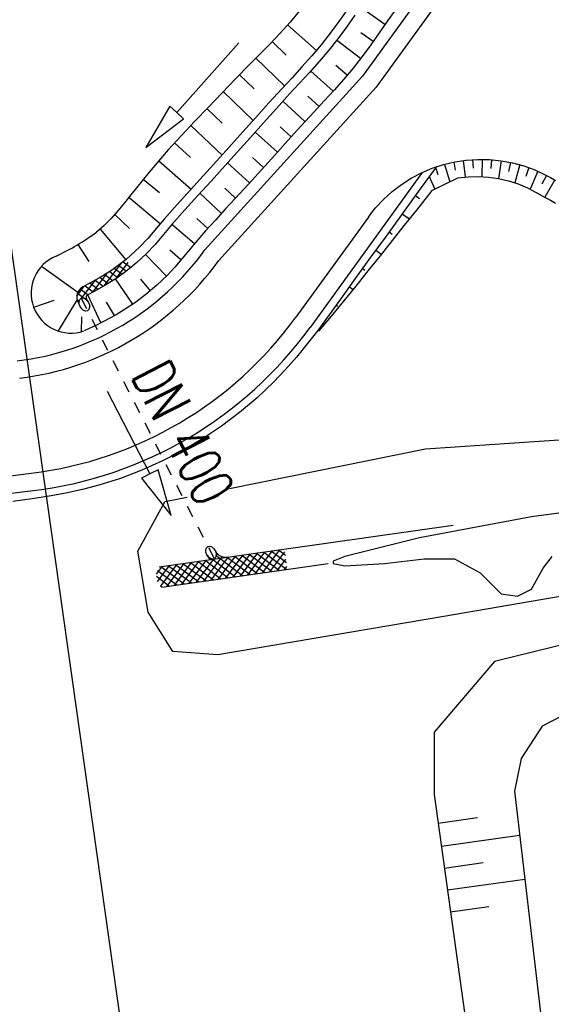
# Model space of a CAD drawing. Extents: x 446388 to 447135, y 445359 to 446567.
# Tile 37 of 80: x 446473 to 446495, y 445891 to 445933. Entities that reach past the tile are written whole.
import ezdxf

# ---------------------------------------------------------------- set-up
doc = ezdxf.new("R2010")
doc.units = 0
doc.header["$LTSCALE"] = 2
doc.header["$MEASUREMENT"] = 0
doc.linetypes.add('AUSGEZOGEN', pattern=[0])
doc.linetypes.add('STRICHLINIEX2', pattern=[0.5, 0.25, -0.25])
doc.layers.get('0').update_dxf_attribs({"linetype": 'AUSGEZOGEN'})
for name, color, linetype in [('Bestand', 8, 'CONTINUOUS'), ('DB-Wegböschungen', 15, 'CONTINUOUS'), ('DB-Wege', 15, 'CONTINUOUS'), ('DB-Zufahrt_Sued_RRB_41-201', 15, 'CONTINUOUS'), ('FBRTOP', 250, 'AUSGEZOGEN'), ('Planeinteilung', 250, 'CONTINUOUS'), ('RAHMEN', 7, 'AUSGEZOGEN')]:
    doc.layers.add(name, color=color, linetype=linetype)
doc.styles.add('ROMANS', font='romans.shx', dxfattribs={"width": 0.8})

# ---------------------------------------------------------------- blocks, each defined once
blk = doc.blocks.new('*X480')
at = {"color": 0, "linetype": 'ByBlock'}
for p, q in [((-1071833, -806137), (-1071539, -805843)), ((-1071560, -805809), (-1071570, -805798)), ((-1070929, -807076), (-1071791, -806214)), ((-1071176, -806511), (-1071766, -805920)), ((-1071721, -806344), (-1071420, -806042)), ((-1071609, -806550), (-1071310, -806251)), ((-1071502, -806761), (-1071201, -806461)), ((-1071404, -806981), (-1071101, -806679)), ((-1070727, -807596), (-1071454, -806870)), ((-1071308, -807203), (-1071003, -806899)), ((-1071218, -807432), (-1070910, -807124)), ((-1070543, -808098), (-1071224, -807418)), ((-1071129, -807661), (-1070820, -807352)), ((-1071043, -807893), (-1070732, -807582)), ((-1070655, -808305), (-1071030, -807930)), ((-1070943, -808112), (-1070646, -807815)), ((-1070773, -808260), (-1070521, -808008)), ((-1070422, -807901), (-1070435, -807889)), ((-1070400, -807887), (-1070385, -807871)), ((-1070513, -808318), (-1070429, -808233)), ((-1070356, -808285), (-1070400, -808242))]:
    blk.add_line(p, q, dxfattribs=at)
blk = doc.blocks.new('*X481')
at = {"color": 0, "linetype": 'ByBlock'}
for p, q in [((-1058676, -803800), (-1058346, -803469)), ((-1058676, -803481), (-1058664, -803469)), ((-1058676, -804436), (-1057797, -803557)), ((-1057797, -804616), (-1058676, -803737)), ((-1058672, -804114), (-1058028, -803469)), ((-1057797, -804298), (-1058626, -803469)), ((-1057797, -803980), (-1058308, -803469)), ((-1057797, -803661), (-1057989, -803469)), ((-1058676, -804754), (-1057797, -803875)), ((-1058676, -805072), (-1057797, -804193)), ((-1057797, -804934), (-1058671, -804061)), ((-1057797, -805252), (-1058676, -804373)), ((-1058676, -805391), (-1057797, -804512)), ((-1057797, -805571), (-1058676, -804692)), ((-1058676, -805709), (-1057797, -804830)), ((-1057797, -805889), (-1058676, -805010)), ((-1058676, -806027), (-1057797, -805148)), ((-1057797, -806207), (-1058676, -805328)), ((-1058676, -806345), (-1057797, -805466)), ((-1057849, -806473), (-1058676, -805646)), ((-1058533, -806520), (-1057797, -805784)), ((-1058066, -806575), (-1058676, -805964)), ((-1058382, -806577), (-1058676, -806283)), ((-1058287, -806593), (-1057797, -806103)), ((-1057851, -806475), (-1057797, -806421))]:
    blk.add_line(p, q, dxfattribs=at)
blk = doc.blocks.new('*X482')
at = {"color": 0, "linetype": 'ByBlock'}
for p, q in [((-1058808, -803932), (-1058676, -803800)), ((-1058676, -803737), (-1058726, -803687)), ((-1058676, -803482), (-1058676, -803481)), ((-1058797, -803935), (-1058868, -803863)), ((-1058876, -804318), (-1058876, -804317)), ((-1058775, -804275), (-1058783, -804267))]:
    blk.add_line(p, q, dxfattribs=at)
blk = doc.blocks.new('*X483')
at = {"color": 0, "linetype": 'ByBlock'}
for p, q in [((-1058676, -801572), (-1058094, -800990)), ((-1058676, -801254), (-1058412, -800990)), ((-1058676, -801890), (-1057797, -801011)), ((-1057797, -802070), (-1058676, -801191)), ((-1057797, -801752), (-1058560, -800990)), ((-1057797, -801434), (-1058242, -800990)), ((-1057797, -801116), (-1057923, -800990)), ((-1058676, -802209), (-1057797, -801330)), ((-1057797, -802389), (-1058676, -801510)), ((-1058676, -802527), (-1057797, -801648)), ((-1057797, -802707), (-1058676, -801828)), ((-1058676, -802845), (-1057797, -801966)), ((-1057797, -803025), (-1058676, -802146)), ((-1058676, -803163), (-1057797, -802284)), ((-1057797, -803343), (-1058676, -802464)), ((-1057989, -803469), (-1058676, -802782)), ((-1058664, -803469), (-1057797, -802602)), ((-1058346, -803469), (-1057797, -802921)), ((-1058308, -803469), (-1058676, -803101)), ((-1058028, -803469), (-1057797, -803239)), ((-1058626, -803469), (-1058676, -803419))]:
    blk.add_line(p, q, dxfattribs=at)
blk = doc.blocks.new('1135594')
at = {"layer": 'RAHMEN'}
blk.add_line((25, 5), (950, 5), dxfattribs=at)

msp = doc.modelspace()

# ---------------------------------------------------------------- linework, layer by layer
at = {"layer": 'Bestand', "color": 15, "linetype": 'Continuous'}
for p, q in [((446490.065, 445914.514), (446501.478, 445915.277)), ((446481.65, 445912.806), (446490.065, 445914.514)), ((446505.8, 445913.1), (446494.6, 445911.6)), ((446478.878, 445912.244), (446479.825, 445912.436)), ((446477.722, 445910.124), (446478.88, 445912.233)), ((446494.6, 445911.6), (446489.8, 445910.7)), ((446478.636, 445909.456), (446491.24, 445911.23)), ((446489.8, 445910.7), (446486.6, 445909.9)), ((446478.158, 445907.506), (446477.722, 445910.124)), ((446486.6, 445909.9), (446486.1, 445909.7)), ((446495.1, 445909.4), (446495.5, 445909.9)), ((446478.744, 445908.584), (446485.882, 445909.589)), ((446486.1, 445909.7), (446486.1, 445909.6)), ((446486.1, 445909.6), (446486.6, 445909.5)), ((446486.6, 445909.5), (446488.3, 445909.6)), ((446488.3, 445909.6), (446490, 445909.8)), ((446490, 445909.8), (446491.3, 445909.8)), ((446491.3, 445909.8), (446492.4, 445909.2)), ((446494.6, 445908.5), (446495.1, 445909.4)), ((446492.4, 445909.2), (446493.3, 445908.3)), ((446499.184, 445908.755), (446490.842, 445907.326)), ((446493.3, 445908.3), (446494, 445908.2)), ((446494, 445908.2), (446494.6, 445908.5)), ((446479.218, 445905.826), (446478.158, 445907.506)), ((446490.842, 445907.326), (446481.152, 445905.673)), ((446496.277, 445906.19), (446493.012, 445905.398)), ((446481.152, 445905.673), (446479.218, 445905.826)), ((446493.012, 445905.398), (446490.435, 445902.362)), ((446496.762, 445903.497), (446495.067, 445902.626)), ((446490.435, 445902.362), (446490.43, 445899.702)), ((446495.067, 445902.626), (446494.169, 445901.231)), ((446494.169, 445901.231), (446493.871, 445899.843)), ((446490.43, 445899.702), (446492.421, 445885.391)), ((446493.871, 445899.843), (446495.342, 445887.395)), ((446490.602, 445898.466), (446492.29, 445898.705)), ((446490.74, 445897.479), (446494.095, 445897.953)), ((446490.87, 445896.542), (446492.538, 445896.777)), ((446491, 445895.604), (446494.317, 445896.072)), ((446491.131, 445894.666), (446492.779, 445894.899))]:
    msp.add_line(p, q, dxfattribs=at)
at = {"layer": 'DB-Wegböschungen', "linetype": 'Continuous'}
for p, q in [((446488.912, 445933.527), (446488.427, 445932.849)), ((446484.647, 445933.273), (446484.246, 445932.793)), ((446486.702, 445933.327), (446486.338, 445932.819)), ((446487.026, 445933.092), (446486.662, 445932.584)), ((446488.316, 445932.69), (446487.269, 445933.435)), ((446484.246, 445932.793), (446483.824, 445932.325)), ((446484.139, 445932.671), (446485.378, 445931.578)), ((446486.338, 445932.819), (446485.967, 445932.316)), ((446488.427, 445932.849), (446488.069, 445932.336)), ((446483.824, 445932.325), (446483.389, 445931.868)), ((446485.967, 445932.316), (446485.582, 445931.824)), ((446486.662, 445932.584), (446486.291, 445932.081)), ((446487.807, 445931.962), (446487.282, 445932.339)), ((446488.069, 445932.336), (446487.709, 445931.824)), ((446482.042, 445931.907), (446479.382, 445928.92)), ((446483.389, 445931.868), (446482.945, 445931.419)), ((446483.478, 445931.96), (446484.086, 445931.382)), ((446485.582, 445931.824), (446485.178, 445931.344)), ((446486.291, 445932.081), (446485.906, 445931.589)), ((446487.274, 445931.229), (446486.243, 445932.018)), ((446487.709, 445931.824), (446487.342, 445931.318)), ((446482.945, 445931.419), (446482.5, 445930.971)), ((446485.178, 445931.344), (446484.759, 445930.875)), ((446485.906, 445931.589), (446485.502, 445931.109)), ((446482.5, 445930.971), (446481.911, 445930.37)), ((446482.783, 445931.256), (446484.004, 445930.058)), ((446485.502, 445931.109), (446485.083, 445930.64)), ((446486.704, 445930.518), (446486.205, 445930.932)), ((446487.342, 445931.318), (446486.959, 445930.825)), ((446482.077, 445930.54), (446482.703, 445929.931)), ((446484.759, 445930.875), (446484.333, 445930.413)), ((446485.083, 445930.64), (446484.657, 445930.178)), ((446486.101, 445929.839), (446485.136, 445930.698)), ((446486.959, 445930.825), (446486.555, 445930.345)), ((446481.911, 445930.37), (446481.327, 445929.764)), ((446484.333, 445930.413), (446483.905, 445929.952)), ((446484.657, 445930.178), (446484.229, 445929.717)), ((446486.555, 445930.345), (446486.136, 445929.877)), ((446481.327, 445929.764), (446480.745, 445929.156)), ((446481.376, 445929.815), (446482.663, 445928.581)), ((446483.905, 445929.952), (446483.34, 445929.333)), ((446484.229, 445929.717), (446483.663, 445929.098)), ((446486.136, 445929.877), (446485.708, 445929.416)), ((446483.34, 445929.333), (446482.779, 445928.71)), ((446484.886, 445928.532), (446483.941, 445929.403)), ((446485.489, 445929.182), (446485.016, 445929.618)), ((446485.708, 445929.416), (446485.278, 445928.956)), ((446479.083, 445929.186), (446478.052, 445927.426)), ((446479.382, 445928.92), (446479.083, 445929.186)), ((446479.681, 445928.654), (446479.382, 445928.92)), ((446480.745, 445929.156), (446480.164, 445928.549)), ((446480.68, 445929.088), (446481.339, 445928.462)), ((446483.663, 445929.098), (446483.103, 445928.475)), ((446485.278, 445928.956), (446484.71, 445928.339)), ((446478.052, 445927.426), (446479.681, 445928.654)), ((446480.164, 445928.549), (446479.588, 445927.937)), ((446482.779, 445928.71), (446482.22, 445928.086)), ((446483.103, 445928.475), (446482.544, 445927.851)), ((446479.983, 445928.358), (446481.332, 445927.095)), ((446482.22, 445928.086), (446481.381, 445927.15)), ((446483.701, 445927.221), (446482.751, 445928.082)), ((446484.292, 445927.878), (446483.818, 445928.311)), ((446484.71, 445928.339), (446484.147, 445927.718)), ((446479.588, 445927.937), (446479.021, 445927.318)), ((446479.291, 445927.615), (446479.979, 445926.989)), ((446482.544, 445927.851), (446481.705, 445926.915)), ((446484.147, 445927.718), (446483.587, 445927.094)), ((446479.021, 445927.318), (446478.201, 445926.37)), ((446481.381, 445927.15), (446480.535, 445926.219)), ((446478.61, 445926.85), (446480.003, 445925.642)), ((446481.705, 445926.915), (446480.859, 445925.984)), ((446482.512, 445925.902), (446481.568, 445926.764)), ((446483.108, 445926.561), (446482.634, 445926.991)), ((446483.587, 445927.094), (446483.027, 445926.471)), ((446478.201, 445926.37), (446477.412, 445925.396)), ((446483.027, 445926.471), (446482.464, 445925.849)), ((446490.515, 445926.585), (446489.836, 445925.65)), ((446477.951, 445926.068), (446478.647, 445925.492)), ((446480.535, 445926.219), (446479.968, 445925.603)), ((446480.859, 445925.984), (446480.291, 445925.368)), ((446482.464, 445925.849), (446481.897, 445925.232)), ((446479.968, 445925.603), (446479.403, 445924.983)), ((446481.307, 445924.598), (446480.374, 445925.457)), ((446481.91, 445925.247), (446481.442, 445925.678)), ((446489.836, 445925.65), (446489.103, 445924.637)), ((446490.328, 445925.579), (446490.187, 445925.395)), ((446477.14, 445925.05), (446476.863, 445924.707)), ((446477.412, 445925.396), (446477.14, 445925.05)), ((446477.327, 445925.288), (446478.683, 445924.155)), ((446480.291, 445925.368), (446479.727, 445924.748)), ((446481.897, 445925.232), (446481.468, 445924.772)), ((446489.63, 445925.364), (446489.799, 445925.24)), ((446490.187, 445925.395), (446489.671, 445924.739)), ((446476.863, 445924.707), (446476.571, 445924.378)), ((446479.403, 445924.983), (446478.85, 445924.353)), ((446479.727, 445924.748), (446479.174, 445924.118)), ((446481.468, 445924.772), (446481.041, 445924.31)), ((446489.103, 445924.637), (446488.368, 445923.626)), ((446489.062, 445924.582), (446489.367, 445924.359)), ((446489.671, 445924.739), (446489.15, 445924.088)), ((446476.571, 445924.378), (446476.266, 445924.076)), ((446476.728, 445924.551), (446477.361, 445923.956)), ((446478.85, 445924.353), (446478.505, 445923.944)), ((446480.715, 445923.952), (446480.242, 445924.373)), ((446481.041, 445924.31), (446480.619, 445923.844)), ((446476.266, 445924.076), (446475.94, 445923.798)), ((446476.094, 445923.925), (446477.195, 445922.609)), ((446478.505, 445923.944), (446478.156, 445923.539)), ((446479.174, 445924.118), (446478.815, 445923.693)), ((446480.141, 445923.292), (446479.176, 445924.121)), ((446480.619, 445923.844), (446480.206, 445923.37)), ((446488.495, 445923.8), (446488.628, 445923.702)), ((446489.15, 445924.088), (446488.628, 445923.438)), ((446478.156, 445923.539), (446477.792, 445923.149)), ((446478.815, 445923.693), (446478.453, 445923.271)), ((446480.206, 445923.37), (446479.906, 445923.009)), ((446488.368, 445923.626), (446487.632, 445922.615)), ((446488.628, 445923.438), (446488.108, 445922.785)), ((446475.142, 445923.262), (446475.609, 445922.534)), ((446477.792, 445923.149), (446477.21, 445922.62)), ((446478.453, 445923.271), (446478.073, 445922.865)), ((446479.567, 445922.602), (446479.089, 445923.027)), ((446479.906, 445923.009), (446479.607, 445922.648)), ((446487.926, 445923.019), (446488.159, 445922.848)), ((446477.21, 445922.62), (446476.579, 445922.153)), ((446477.676, 445922.491), (446477.254, 445922.144)), ((446478.073, 445922.865), (446477.676, 445922.491)), ((446478.948, 445921.913), (446478.041, 445922.833)), ((446479.607, 445922.648), (446479.302, 445922.292)), ((446487.632, 445922.615), (446486.9, 445921.602)), ((446488.108, 445922.785), (446487.589, 445922.132)), ((446475.136, 445921.207), (446473.575, 445922.315)), ((446476.579, 445922.153), (446476.136, 445921.877)), ((446477.254, 445922.144), (446476.81, 445921.826)), ((446479.302, 445922.292), (446478.984, 445921.949)), ((446487.589, 445922.132), (446487.068, 445921.481)), ((446487.358, 445922.236), (446487.458, 445922.164)), ((446476.136, 445921.877), (446475.681, 445921.62)), ((446476.81, 445921.826), (446476.348, 445921.538)), ((446477.502, 445920.714), (446476.757, 445921.792)), ((446478.252, 445921.278), (446477.84, 445921.78)), ((446478.984, 445921.949), (446478.537, 445921.522)), ((446475.681, 445921.62), (446475.359, 445921.448)), ((446475.874, 445921.271), (446475.547, 445921.096)), ((446476.348, 445921.538), (446475.874, 445921.271)), ((446478.537, 445921.522), (446478.063, 445921.125)), ((446486.9, 445921.602), (446486.416, 445920.925)), ((446487.068, 445921.481), (446486.54, 445920.834)), ((446486.793, 445921.452), (446486.952, 445921.337)), ((446473.248, 445920.58), (446474.127, 445920.885)), ((446475.106, 445920.901), (446474.293, 445919.56)), ((446475.596, 445920.784), (446475.505, 445920.962)), ((446476.132, 445919.905), (446475.572, 445921.109)), ((446476.715, 445920.217), (446476.376, 445920.789)), ((446478.063, 445921.125), (446477.565, 445920.757)), ((446486.416, 445920.925), (446485.929, 445920.248)), ((446486.54, 445920.834), (446486.009, 445920.19)), ((446475.149, 445920.779), (446475.24, 445920.602)), ((446477.565, 445920.757), (446476.786, 445920.256)), ((446486.231, 445920.667), (446486.285, 445920.628)), ((446475.303, 445919.529), (446475.317, 445920.166)), ((446476.786, 445920.256), (446475.969, 445919.818)), ((446485.929, 445920.248), (446485.432, 445919.579)), ((446486.009, 445920.19), (446485.474, 445919.548)), ((446475.969, 445919.818), (446475.406, 445919.561)), ((446485.432, 445919.579), (446484.986, 445919.002)), ((446485.662, 445919.886), (446485.72, 445919.843)), ((446484.986, 445919.002), (446484.524, 445918.437)), ((446484.524, 445918.437), (446484.043, 445917.889)), ((446484.043, 445917.889), (446483.542, 445917.36)), ((446483.542, 445917.36), (446482.832, 445916.689)), ((446476.395, 445916.984), (446478.231, 445913.43)), ((446482.832, 445916.689), (446482.083, 445916.061)), ((446482.083, 445916.061), (446481.299, 445915.476)), ((446481.299, 445915.476), (446480.485, 445914.936)), ((446480.485, 445914.936), (446479.643, 445914.44)), ((446479.643, 445914.44), (446478.775, 445913.99)), ((446478.775, 445913.99), (446477.884, 445913.588)), ((446478.587, 445913.614), (446478.231, 445913.43)), ((446479.149, 445911.653), (446478.587, 445913.614)), ((446476.971, 445913.238), (446476.039, 445912.944)), ((446477.884, 445913.588), (446476.971, 445913.238)), ((446478.231, 445913.43), (446477.876, 445913.247)), ((446477.876, 445913.247), (446479.149, 445911.653)), ((446476.039, 445912.944), (446475.334, 445912.763)), ((446473.184, 445912.366), (446472.358, 445912.251)), ((446473.904, 445912.48), (446473.184, 445912.366)), ((446474.622, 445912.61), (446473.904, 445912.48)), ((446475.334, 445912.763), (446474.622, 445912.61))]:
    msp.add_line(p, q, dxfattribs=at)
at = {"layer": 'DB-Wegböschungen', "linetype": 'STRICHLINIEX2'}
msp.add_line((446475.281, 445920.961), (446480.992, 445909.788), dxfattribs=at)
at = {"layer": 'DB-Wegböschungen', "linetype": 'Continuous'}
for centre, major_axis, ratio, start_param, end_param in [((446470.196, 445931.493), (6.79, 6.79), 1, 4.357741, 4.568186), ((446474.848, 445921.18), (1.695, 0.243), 1, 1.813, 4.901325), ((446475.595, 445921.007), (0.354, 0.354), 1, 1.27667, 2.828722), ((446475.418, 445920.693), (-0.137, 0.267), 0.666667, 3.141593, 9.424778), ((446475.594, 445921.007), (0.0707, 0.0707), 1, 1.277188, 2.828722), ((446480.856, 445910.055), (-0.137, 0.267), 0.666667, 3.141593, 9.424778), ((446481.485, 445910.362), (0.636, 0.636), 1, 2.828722, 3.085047), ((446481.485, 445910.362), (0.354, 0.354), 1, 2.828722, 4.066813)]:
    msp.add_ellipse(centre, major_axis=major_axis, ratio=ratio, start_param=start_param, end_param=end_param, dxfattribs=at)
at = {"layer": 'DB-Wege', "linetype": 'Continuous'}
for p, q in [((446523.56, 445980.39), (446487.359, 445930.484)), ((446524.167, 445979.949), (446487.942, 445930.01)), ((446480.596, 445923.035), (446487.359, 445930.484)), ((446481.179, 445922.562), (446487.942, 445930.01)), ((446489.917, 445926.347), (446485.105, 445919.714)), ((446487.606, 445924.439), (446484.498, 445920.154)), ((446460.33, 445911.9), (446473.142, 445913.464)), ((446460.421, 445911.156), (446473.233, 445912.72))]:
    msp.add_line(p, q, dxfattribs=at)
for major_axis, start_param, end_param in [((11.537, 1.622), 4.692821, 5.519435), ((12.279, 1.727), 4.694113, 5.515864), ((16.339, 2.299), 4.694074, 5.515825), ((17.081, 2.406), 4.693917, 5.515667)]:
    msp.add_ellipse((446471.142, 445929.843), major_axis=major_axis, ratio=1, start_param=start_param, end_param=end_param, dxfattribs=at)
at = {"layer": 'DB-Zufahrt_Sued_RRB_41-201', "linetype": 'Continuous'}
for p, q in [((446490.824, 445926.687), (446491.31, 445926.803)), ((446490.869, 445926.699), (446491.098, 445925.954)), ((446491.267, 445926.794), (446491.336, 445926.455)), ((446491.31, 445926.803), (446491.804, 445926.879)), ((446491.668, 445926.862), (446491.764, 445926.159)), ((446491.804, 445926.879), (446492.303, 445926.913)), ((446492.078, 445926.902), (446492.099, 445926.54)), ((446492.303, 445926.913), (446492.803, 445926.905)), ((446492.486, 445926.915), (446492.48, 445926.172)), ((446492.803, 445926.905), (446493.3, 445926.856)), ((446492.897, 445926.899), (446492.867, 445926.521)), ((446493.303, 445926.856), (446493.193, 445926.09)), ((446493.3, 445926.856), (446493.792, 445926.766)), ((446493.706, 445926.784), (446493.625, 445926.398)), ((446493.792, 445926.766), (446494.274, 445926.635)), ((446489.447, 445926.102), (446489.889, 445926.335)), ((446489.889, 445926.335), (446490.349, 445926.531)), ((446490.349, 445926.531), (446490.824, 445926.687)), ((446490.482, 445926.579), (446490.591, 445926.269)), ((446494.105, 445926.686), (446493.887, 445925.91)), ((446494.274, 445926.635), (446494.744, 445926.464)), ((446494.495, 445926.56), (446494.359, 445926.172)), ((446494.881, 445926.406), (446494.545, 445925.637)), ((446494.744, 445926.464), (446495.198, 445926.255)), ((446489.026, 445925.833), (446489.447, 445926.102)), ((446490.217, 445926.175), (446490.457, 445925.642)), ((446490.328, 445925.579), (446491.444, 445926.123)), ((446491.444, 445926.123), (446491.883, 445926.169)), ((446491.883, 445926.169), (446492.323, 445926.179)), ((446492.323, 445926.179), (446492.76, 445926.152)), ((446492.76, 445926.152), (446493.192, 445926.09)), ((446493.192, 445926.09), (446493.616, 445925.993)), ((446493.616, 445925.993), (446494.029, 445925.861)), ((446494.029, 445925.861), (446494.428, 445925.695)), ((446495.249, 445926.228), (446495.055, 445925.849)), ((446495.601, 445926.029), (446495.182, 445925.294)), ((446495.198, 445926.255), (446495.418, 445926.135)), ((446495.418, 445926.135), (446495.634, 445926.01)), ((446488.258, 445925.195), (446488.628, 445925.53)), ((446488.628, 445925.53), (446489.026, 445925.833)), ((446494.428, 445925.695), (446494.62, 445925.598)), ((446494.62, 445925.598), (446494.81, 445925.497)), ((446494.81, 445925.497), (446495.199, 445925.285)), ((446487.916, 445924.83), (446488.258, 445925.195)), ((446495.199, 445925.285), (446495.419, 445925.159)), ((446495.419, 445925.159), (446495.639, 445925.031)), ((446487.606, 445924.438), (446487.758, 445924.636)), ((446487.758, 445924.636), (446487.916, 445924.83))]:
    msp.add_line(p, q, dxfattribs=at)
at = {"layer": 'FBRTOP'}
msp.add_lwpolyline([(446576.449, 446163.728, -0.000132), (446578.343, 446150.384, -0.000157), (446579.926, 446139.19, -0.000509), (446581.889, 446125.17, 0.000658), (446583.412, 446114.317, 0.000059), (446585.17, 446101.916, 0.000061), (446586.887, 446089.829, 0.000001), (446588.957, 446075.27, 0.000001), (446590.43, 446064.906, 0.000008), (446592.183, 446052.577, -0.000007), (446593.936, 446040.247, -0.00042), (446595.406, 446029.844, 0.000308), (446597.407, 446015.661, 0.000387), (446598.701, 446006.581, -0.000225), (446600.926, 445991.002, -0.000119), (446601.235, 445988.828, -0.000144)], format="xyb", dxfattribs=at)

# ---------------------------------------------------------------- block references
at = {"layer": 'DB-Wegböschungen', "linetype": 'Continuous', "xscale": 0.0009999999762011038, "yscale": 0.000999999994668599, "zscale": 0.001, "rotation": 278.0111944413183}
for name in ['*X480', '*X481', '*X482', '*X483']:
    msp.add_blockref(name, (447424.727, 444973.499), dxfattribs=at)
at = {"layer": 'Planeinteilung', "linetype": 'Continuous', "rotation": 278.0670474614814}
msp.add_blockref('1135594', (446387.842, 446483.194), dxfattribs=at)

# ---------------------------------------------------------------- texts
at = {"layer": 'DB-Wegböschungen', "linetype": 'Continuous', "style": 'ROMANS', "oblique": 360, "width": 0.7}
msp.add_text('DN 400', height=1.8, rotation=297.0112, dxfattribs=at).set_placement((446477.402, 445917.649))

doc.saveas('drawing.dxf')
